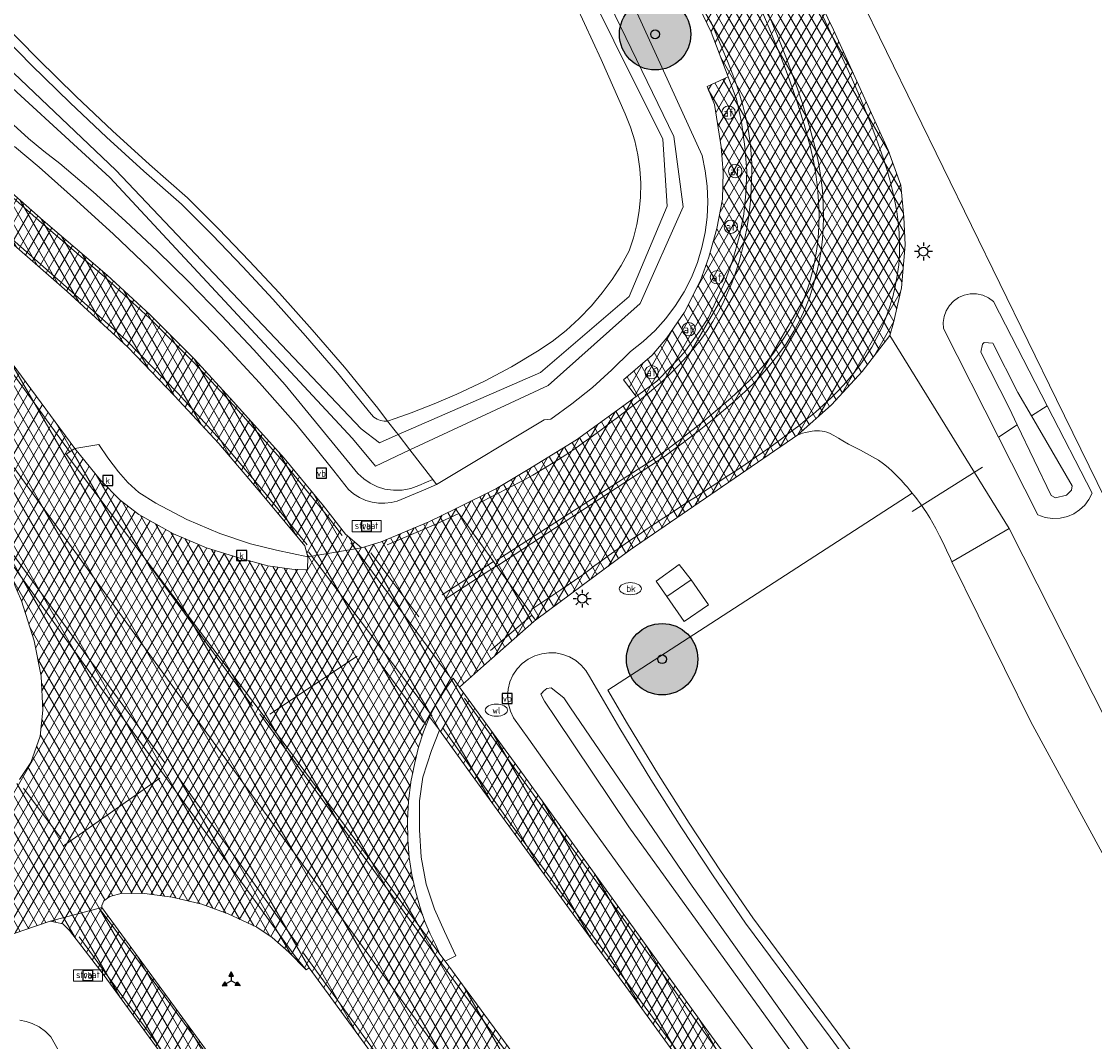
# Model space of a CAD drawing. Header units: metres. Extents: x 101608 to 104514, y 400798 to 405846.
# Tile 66 of 112: x 103121 to 103181, y 403877 to 403934. Entities that reach past the tile are written whole.
import ezdxf
from ezdxf.enums import TextEntityAlignment as Align

# ---------------------------------------------------------------- set-up
doc = ezdxf.new("R2010")
doc.units = ezdxf.units.M
for name, color, linetype, lineweight in [('B-WE-GR-BOOM-A', 63, 'Continuous', 25), ('B-WE-GR-BOOM-S', 90, 'Continuous', 25), ('B-WE-GR-BOUWLAND-GV', 80, 'Continuous', 13), ('B-WE-GR-GRAS-GV', 60, 'Continuous', 13), ('B-WE-GW-TALUD_KRUIN-G', 90, 'Continuous', 18), ('B-WE-IE-MEUBILAIR_WEGMEUBILAIR-S', 7, 'Continuous', 25), ('B-WE-IE-MEUBILAIR_WEGMEUBILAIR_VERKEERSBORD-S', 7, 'Continuous', 25), ('B-WE-IE-TERREINAFSCHEIDING_KUNSTMATIG_HEKWERK-G', 20, 'IE-TERREINAFSCHEIDING-KUNSTMATIG', 18), ('B-WE-KL-ET_LS_OV_LICHTMAST-S', 190, 'Continuous', 25), ('B-WE-KL-WATER-S', 170, 'Continuous', 25), ('B-WE-OG-BEBOUWING_LAGE TRAFO-GV', 7, 'Continuous', 18), ('B-WE-OG-TERREIN_ERF-GV', 7, 'Continuous', 18), ('B-WE-OG-WATER_GREPPEL-GV', 160, 'Continuous', 18), ('B-WE-OG-WATER_SLOOT-GV', 120, 'Continuous', 18), ('B-WE-RI-GWA_KOLK-S', 30, 'Continuous', 25), ('B-WE-VH-GESLOTENVERHARDING_ASFALT-A-500', 12, 'Continuous', 18), ('B-WE-VH-KANTVERHARDING-G', 60, 'Continuous', 18), ('B-WE-VH-VERHARDING_ASFALT-GV', 252, 'Continuous', 18), ('B-WE-VH-VERHARDING_BETONSTRAATSTEEN-GV', 252, 'Continuous', 18), ('B-WE-VH-VERHARDING_GESLOTEN-GV', 252, 'Continuous', 18), ('B-WE-VH-VERHARDING_OPEN-GV', 252, 'Continuous', 18), ('B-WE-VW-AFSLUITPAAL-S', 7, 'Continuous', 25), ('B-WE-VW-MARKERING_PICTOGRAM-G', 7, 'Continuous', 18)]:
    doc.layers.add(name, color=color, linetype=linetype, lineweight=lineweight)
doc.styles.add('NLCS-ISO', font='NLCS-ISO.ttf')
doc.linetypes.add('IE-TERREINAFSCHEIDING-KUNSTMATIG', pattern='A,4,[82,NLCS.SHX,S=0.75,R=90,X=0,Y=0],4,-2', length=10)
pattern_1 = [(60, (0, 0), (-0.4330127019, 0.25), []), (120, (0, 0), (-0.4330127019, -0.25), [])]

# ---------------------------------------------------------------- blocks, each defined once
blk = doc.blocks.new('SIE-WEG_VERKEERSBORD-SO')
at = {"color": 0, "linetype": 'ByBlock', "lineweight": -2}
blk.add_lwpolyline([(-1.125, -1.125), (1.125, -1.125), (1.125, 1.125), (-1.125, 1.125)], close=True, dxfattribs=at)
at = {"color": 0, "linetype": 'ByBlock', "lineweight": -2, "style": 'NLCS-ISO'}
blk.add_text('vb', height=1.5, dxfattribs=at).set_placement((0, 0), align=Align.MIDDLE_CENTER)
blk = doc.blocks.new('SIE-WEG_VERKEERSBORD_STRAATNAAM-SO')
at = {"color": 0, "linetype": 'ByBlock', "lineweight": 18}
blk.add_lwpolyline([(-3.25, -1.25), (3.25, -1.25), (3.25, 1.25), (-3.25, 1.25)], close=True, dxfattribs=at)
at = {"color": 0, "linetype": 'ByBlock', "lineweight": 18, "style": 'NLCS-ISO'}
blk.add_text('straat', height=1.5, dxfattribs=at).set_placement((0, 0.15), align=Align.MIDDLE_CENTER)
blk = doc.blocks.new('SIE-WEG_VERKEERSBORD_WEGWIJZER-SO')
at = {"linetype": 'ByBlock', "lineweight": -2}
h = blk.add_hatch(color=0, dxfattribs=at)
h.dxf.hatch_style = 1
h.paths.add_polyline_path([(0.5, 1), (0, 2), (-0.5, 1)])
h = blk.add_hatch(color=0, dxfattribs=at)
h.dxf.hatch_style = 1
h.paths.add_polyline_path([(-1.38, -0.22), (-2, -1.15), (-0.88, -1.09)])
h = blk.add_hatch(color=0, dxfattribs=at)
h.dxf.hatch_style = 1
h.paths.add_polyline_path([(1.38, -0.22), (2, -1.15), (0.88, -1.09)])
at = {"color": 0, "linetype": 'ByBlock', "lineweight": -2}
for points in [[(-1.13, -0.65), (0, 0)], [(0, 1), (0, 0)], [(1.13, -0.65), (0, 0)]]:
    blk.add_lwpolyline(points, dxfattribs=at)
for points in [[(0.5, 1), (0, 2), (-0.5, 1)], [(-1.38, -0.22), (-2, -1.15), (-0.88, -1.09)], [(1.38, -0.22), (2, -1.15), (0.88, -1.09)]]:
    blk.add_lwpolyline(points, close=True, dxfattribs=at)
blk = doc.blocks.new('SKL-ET_OV_LICHTMAST-SO')
at = {"color": 0, "linetype": 'ByBlock', "lineweight": -2}
for points in [[(-1.25, 0), (-2, 0)], [(-1.41, 1.41), (-0.88, 0.88)], [(0, 2), (0, 1.25)], [(0.88, 0.88), (1.41, 1.41)], [(2, 0), (1.25, 0)], [(-1.41, -1.41), (-0.88, -0.88)], [(0, -1.25), (0, -2)], [(0.88, -0.88), (1.41, -1.41)]]:
    blk.add_lwpolyline(points, dxfattribs=at)
blk.add_circle((0, 0), 1, dxfattribs=at)
blk = doc.blocks.new('SVW-AFSLUITPAAL-SO')
at = {"lineweight": 18}
blk.add_circle((0, 0), 1.5, dxfattribs=at)
at = {"lineweight": 18, "style": 'NLCS-ISO'}
blk.add_text('af', height=1.8, dxfattribs=at).set_placement((0, 0), align=Align.MIDDLE_CENTER)
blk = doc.blocks.new('SKL-WATER_WATERLEIDINGPUT-SO')
at = {"color": 0, "linetype": 'ByBlock', "lineweight": 18}
blk.add_ellipse((0, 0), major_axis=(2.5, 0), ratio=0.54, dxfattribs=at)
at = {"color": 0, "linetype": 'ByBlock', "lineweight": 18, "style": 'NLCS-ISO'}
blk.add_text('wl', height=1.5, dxfattribs=at).set_placement((0, 0), align=Align.MIDDLE_CENTER)
blk = doc.blocks.new('SRI-KOLK-SO')
at = {"color": 0, "linetype": 'ByBlock', "lineweight": -2}
blk.add_lwpolyline([(-1.125, -1.125), (1.125, -1.125), (1.125, 1.125), (-1.125, 1.125)], close=True, dxfattribs=at)
at = {"color": 0, "linetype": 'ByBlock', "lineweight": -2, "style": 'NLCS-ISO'}
blk.add_text('k', height=1.5, dxfattribs=at).set_placement((0, 0), align=Align.MIDDLE_CENTER)
blk = doc.blocks.new('SKL-WATER_BRANDKRAAN_BRANDPUT-SO')
at = {"color": 0, "linetype": 'ByBlock', "lineweight": 18}
blk.add_ellipse((0, 0), major_axis=(2.5, 0), ratio=0.54, dxfattribs=at)
at = {"color": 0, "linetype": 'ByBlock', "lineweight": 18, "style": 'NLCS-ISO'}
blk.add_text('bk', height=1.5, dxfattribs=at).set_placement((0.16, 0), align=Align.MIDDLE_CENTER)
blk = doc.blocks.new('SGR-BOOM_01-SO')
at = {"layer": 'B-WE-GR-BOOM-A'}
h = blk.add_hatch(color=256, dxfattribs=at)
h.dxf.hatch_style = 1
edge = h.paths.add_edge_path()
edge.add_arc((0, 0), 2, 0, 360)
at = {"color": 0, "linetype": 'ByBlock', "lineweight": -2}
for radius in [2, 0.25]:
    blk.add_circle((0, 0), radius, dxfattribs=at)

msp = doc.modelspace()

# ---------------------------------------------------------------- hatches: boundary and pattern name
at = {"layer": 'B-WE-VH-GESLOTENVERHARDING_ASFALT-A-500'}
h = msp.add_hatch(dxfattribs=at)
h.set_pattern_fill('AVH-ASFALT-SOD', color=256, scale=0.5, pattern_type=2)
h.set_pattern_definition(pattern_1)
h.paths.add_polyline_path([(103100.188, 403948.18), (103100.052, 403948.08), (103098.574, 403946.999), (103098.451, 403946.909), (103100.061, 403944.686), (103107.161, 403934.955), (103108.638, 403932.872), (103110.142, 403930.955), (103112.588, 403928.45), (103119.564, 403921.93), (103123.277, 403918.69), (103126.687, 403915.564), (103129.29, 403912.84), (103131.787, 403910.162), (103134.293, 403907.197), (103136.602, 403904.421), (103136.767, 403903.818), (103139.771, 403904.313), (103138.882, 403905.08), (103137.639, 403906.669), (103135.448, 403909.338), (103132.602, 403912.501), (103130.409, 403914.901), (103127.923, 403917.377), (103125.518, 403919.604), (103121.933, 403922.666), (103118.105, 403926.031), (103115.367, 403928.634), (103113.651, 403930.435), (103112.5, 403931.622), (103110.816, 403933.668), (103109.206, 403935.816)])
h = msp.add_hatch(dxfattribs=at)
h.set_pattern_fill('AVH-ASFALT-SOD', color=256, scale=0.5, pattern_type=2)
h.set_pattern_definition(pattern_1)
h.paths.add_polyline_path([(103123.715, 403909.888), (103116.345, 403919.849), (103102.477, 403938.907), (103098.016, 403945.134), (103097.323, 403946.084), (103097.069, 403945.898), (103094.609, 403944.098), (103102.414, 403933.43), (103111.476, 403920.9), (103118.89, 403910.724), (103129.735, 403895.8), (103138.884, 403883.274), (103150.743, 403867.007), (103153.426, 403863.322), (103155.885, 403865.113), (103156.1, 403865.269), (103153.831, 403868.405), (103145.434, 403879.824), (103144.463, 403881.144), (103144.167, 403881.547), (103134.433, 403894.714), (103123.215, 403909.57)])
h = msp.add_hatch(dxfattribs=at)
h.set_pattern_fill('AVH-ASFALT-SOD', color=256, scale=0.5, pattern_type=2)
h.set_pattern_definition(pattern_1)
h.paths.add_polyline_path([(103118.89, 403910.724), (103111.476, 403920.9), (103102.414, 403933.43), (103094.609, 403944.098), (103092.248, 403942.371), (103091.999, 403942.189), (103092.432, 403941.593), (103106.511, 403922.249), (103118.67, 403905.491), (103123.456, 403898.862), (103136.084, 403881.39), (103136.665, 403880.666), (103136.849, 403880.776), (103145.482, 403868.936), (103150.894, 403861.479), (103151.067, 403861.604), (103153.426, 403863.322), (103150.743, 403867.007), (103138.884, 403883.274), (103129.735, 403895.8)])
h = msp.add_hatch(dxfattribs=at)
h.set_pattern_fill('AVH-ASFALT-SOD', color=256, scale=0.5, pattern_type=2)
h.set_pattern_definition(pattern_1)
h.paths.add_polyline_path([(103169.287, 403926.604), (103166.227, 403933.345), (103164.292, 403937.324), (103158.467, 403935.103), (103159.362, 403933.223), (103160.322, 403930.715), (103160.782, 403929.474), (103161.072, 403928.181), (103161.262, 403926.802), (103161.364, 403925.421), (103161.309, 403924.174), (103161.196, 403923.016), (103160.934, 403921.722), (103160.575, 403920.454), (103160.162, 403919.255), (103159.747, 403918.364), (103159.224, 403917.234), (103158.724, 403916.455), (103157.861, 403915.267), (103157.101, 403914.466), (103156.321, 403913.662), (103155.166, 403912.792), (103151.817, 403910.372), (103149.11, 403908.716), (103147.334, 403907.639), (103145.033, 403906.51), (103145.178, 403906.322), (103145.233, 403906.245), (103147.173, 403903.544), (103147.344, 403903.305), (103149.238, 403900.668), (103149.323, 403900.549), (103149.528, 403900.264), (103154.834, 403904.2), (103164.218, 403910.649), (103166.114, 403912.338), (103167.84, 403914.201), (103169.381, 403916.219), (103169.594, 403916.937), (103170.027, 403918.891), (103170.233, 403921.303), (103170.167, 403922.854), (103169.989, 403924.653)])
h = msp.add_hatch(dxfattribs=at)
h.set_pattern_fill('AVH-ASFALT-SOD', color=256, scale=0.5, pattern_type=2)
h.set_pattern_definition(pattern_1)
h.paths.add_polyline_path([(103160.322, 403930.715), (103159.138, 403930.184), (103159.547, 403929.169), (103159.935, 403926.79), (103160.042, 403925.381), (103160.012, 403923.855), (103159.689, 403922.218), (103159.239, 403920.605), (103158.78, 403919.293), (103157.876, 403917.521), (103156.893, 403916.087), (103156.06, 403915.121), (103154.461, 403913.725), (103155.166, 403912.792), (103156.321, 403913.662), (103157.101, 403914.466), (103157.861, 403915.267), (103158.724, 403916.455), (103159.224, 403917.234), (103159.747, 403918.364), (103160.162, 403919.255), (103160.575, 403920.454), (103160.934, 403921.722), (103161.196, 403923.016), (103161.309, 403924.174), (103161.364, 403925.421), (103161.262, 403926.802), (103161.072, 403928.181), (103160.782, 403929.474)], flags=17)
h = msp.add_hatch(dxfattribs=at)
h.set_pattern_fill('AVH-ASFALT-SOD', color=256, scale=0.5, pattern_type=2)
h.set_pattern_definition(pattern_1)
h.paths.add_polyline_path([(103149.528, 403900.264), (103149.323, 403900.549), (103149.238, 403900.668), (103147.344, 403903.305), (103147.173, 403903.544), (103145.233, 403906.245), (103145.178, 403906.322), (103145.033, 403906.51), (103143.548, 403905.782), (103140.874, 403904.651), (103139.771, 403904.313), (103136.767, 403903.818), (103136.741, 403903.083), (103135.862, 403903.12), (103134.516, 403903.313), (103132.892, 403903.747), (103131.093, 403904.317), (103129.24, 403905.096), (103127.305, 403906.176), (103126.251, 403906.996), (103125.152, 403908.117), (103123.715, 403909.888), (103123.215, 403909.57), (103134.433, 403894.714), (103144.167, 403881.547), (103143.927, 403882.091), (103143.621, 403882.685), (103143.329, 403883.372), (103143.089, 403884.079), (103142.814, 403885.025), (103142.601, 403885.987), (103142.452, 403886.961), (103142.367, 403887.943), (103142.348, 403889.032), (103142.408, 403890.12), (103142.547, 403891.2), (103142.764, 403892.268), (103142.97, 403893.148), (103143.248, 403894.008), (103143.594, 403894.843), (103143.98, 403895.598), (103144.422, 403896.322), (103144.918, 403897.01), (103145.267, 403896.514), (103146.613, 403897.702), (103149.433, 403900.194)], flags=17)
h = msp.add_hatch(dxfattribs=at)
h.set_pattern_fill('AVH-ASFALT-SOD', color=256, scale=0.5, pattern_type=2)
h.set_pattern_definition(pattern_1)
h.paths.add_polyline_path([(103118.67, 403905.491), (103119.995, 403903.02), (103120.721, 403901.349), (103121.423, 403899.106), (103121.822, 403897.132), (103121.915, 403895.217), (103121.762, 403893.755), (103121.236, 403892.277), (103120.608, 403891.331), (103120.334, 403890.918), (103119.045, 403888.475), (103118.604, 403888.063), (103118.041, 403887.459), (103117.439, 403886.893), (103116.672, 403886.293), (103115.883, 403885.722), (103115.427, 403885.417), (103115.073, 403885.181), (103113.983, 403884.519), (103112.862, 403883.911), (103112.155, 403883.571), (103114.65, 403879.742), (103115.836, 403880.4), (103117.921, 403881.521), (103120.208, 403882.671), (103120.85, 403882.89), (103122.327, 403883.399), (103125.222, 403884.155), (103125.226, 403884.261), (103125.327, 403884.53), (103125.672, 403884.769), (103126.367, 403884.958), (103127.62, 403884.932), (103129.17, 403884.738), (103130.819, 403884.338), (103132.295, 403883.796), (103133.904, 403883.045), (103134.763, 403882.478), (103135.711, 403881.654), (103136.665, 403880.666), (103136.084, 403881.39), (103123.456, 403898.862)], flags=17)
h = msp.add_hatch(dxfattribs=at)
h.set_pattern_fill('AVH-ASFALT-SOD', color=256, scale=0.5, pattern_type=2)
h.set_pattern_definition(pattern_1)
h.paths.add_polyline_path([(103145.267, 403896.514), (103144.918, 403897.01), (103144.422, 403896.322), (103143.98, 403895.598), (103143.594, 403894.843), (103144.149, 403894.093), (103145.979, 403891.557), (103155.192, 403878.904), (103163.129, 403867.968), (103163.766, 403867.083), (103170.95, 403857.357), (103179.203, 403845.871), (103187.8, 403834.092), (103196.267, 403822.365), (103204.224, 403811.456), (103212.916, 403799.417), (103219.916, 403789.873), (103220.784, 403788.745), (103220.883, 403788.816), (103222.329, 403789.866), (103222.507, 403789.995), (103220.367, 403792.939), (103210.503, 403806.585), (103199.839, 403821.341), (103189.651, 403835.346), (103185.542, 403840.994), (103182.462, 403845.227), (103173.337, 403857.719), (103165.433, 403868.666), (103159.029, 403877.439), (103148.887, 403891.544), (103145.61, 403896.034)])
h = msp.add_hatch(dxfattribs=at)
h.set_pattern_fill('AVH-ASFALT-SOD', color=256, scale=0.5, pattern_type=2)
h.set_pattern_definition(pattern_1)
h.paths.add_polyline_path([(103125.222, 403884.155), (103122.327, 403883.399), (103123.034, 403883.247), (103123.418, 403882.865), (103125.351, 403880.338), (103133.621, 403869.002), (103140.818, 403859.035), (103147.46, 403849.974), (103154.411, 403840.423), (103157.83, 403835.65), (103167.223, 403822.894), (103176.405, 403810.141), (103186.489, 403796.34), (103195.703, 403783.388), (103201.564, 403775.057), (103201.716, 403775.164), (103203.274, 403776.262), (103203.392, 403776.346), (103203.192, 403776.632), (103196.185, 403786.598), (103186.652, 403799.982), (103177.306, 403812.852), (103169.959, 403823.011), (103160.244, 403836.296), (103159.547, 403837.221), (103152.046, 403847.577), (103143.273, 403859.498), (103136.124, 403869.247)])

# ---------------------------------------------------------------- linework, layer by layer
at = {"layer": 'B-WE-GR-BOUWLAND-GV', "flags": 128}
msp.add_lwpolyline([(103119.522, 403933.877), (103121.635, 403931.727), (103123.787, 403929.621), (103125.828, 403927.696), (103127.901, 403925.808), (103130.024, 403923.943), (103131.775, 403922.184), (103133.488, 403920.402), (103135.17, 403918.593), (103137.014, 403916.537), (103138.821, 403914.445), (103140.686, 403912.139), (103141.24, 403911.422), (103141.656, 403911.561), (103142.566, 403911.88), (103143.853, 403912.383), (103145.123, 403912.93), (103146.663, 403913.666), (103148.171, 403914.467), (103149.642, 403915.333), (103150.464, 403915.89), (103151.245, 403916.504), (103151.981, 403917.17), (103152.669, 403917.887), (103153.268, 403918.603), (103153.819, 403919.358), (103154.318, 403920.147), (103154.765, 403920.967), (103155.012, 403921.7), (103155.203, 403922.449), (103155.335, 403923.211), (103155.408, 403923.981), (103155.422, 403924.754), (103155.373, 403925.554), (103155.261, 403926.348), (103155.086, 403927.13), (103154.849, 403927.896), (103154.552, 403928.64), (103153.198, 403931.683), (103151.808, 403934.71)], dxfattribs=at)
at = {"layer": 'B-WE-GR-GRAS-GV', "flags": 128}
msp.add_lwpolyline([(103157.27, 403963.451), (103154.905, 403961.412), (103178.725, 403912.63), (103180.997, 403907.977), (103196.485, 403876.246), (103242.587, 403897.84), (103252.641, 403888.845), (103254.592, 403886.916), (103256.439, 403884.887), (103258.177, 403882.764), (103259.803, 403880.554), (103261.31, 403878.261), (103273.422, 403853.739), (103295.323, 403864.556), (103298.113, 403858.905), (103309.589, 403835.67), (103312.708, 403829.356), (103312.708, 403815.545), (103337.555, 403764.492), (103335.092, 403759.763), (103331.999, 403754.835)], dxfattribs=at)
at = {"layer": 'B-WE-GW-TALUD_KRUIN-G', "flags": 128}
msp.add_lwpolyline([(103120.332, 403926.816), (103121.713, 403925.647), (103123.81, 403923.794), (103125.87, 403921.899), (103127.893, 403919.965), (103129.877, 403917.992), (103131.993, 403915.8), (103134.062, 403913.563), (103136.083, 403911.283), (103137.167, 403909.964), (103138.229, 403908.628), (103139.037, 403907.581), (103139.332, 403907.335), (103139.658, 403907.132), (103140.009, 403906.976), (103140.378, 403906.871), (103140.727, 403906.82), (103141.079, 403906.814), (103141.43, 403906.854), (103141.772, 403906.937), (103143.255, 403907.543), (103143.979, 403907.874), (103143.773, 403908.141), (103143.414, 403907.997), (103142.987, 403907.804), (103142.53, 403907.64), (103142.051, 403907.553), (103141.565, 403907.544), (103141.084, 403907.613), (103140.662, 403907.742), (103140.264, 403907.932), (103139.897, 403908.179), (103139.571, 403908.476), (103135.488, 403913.448), (103133.732, 403915.419), (103131.932, 403917.348), (103130.087, 403919.236), (103128.336, 403920.95), (103126.55, 403922.626), (103124.728, 403924.264), (103122.871, 403925.862), (103121.975, 403926.543), (103121.109, 403927.262), (103120.275, 403928.018)], dxfattribs=at)
at = {"layer": 'B-WE-IE-TERREINAFSCHEIDING_KUNSTMATIG_HEKWERK-G', "flags": 128}
msp.add_lwpolyline([(103170.631, 403906.352), (103174.57, 403908.843)], dxfattribs=at)
at = {"layer": 'B-WE-OG-BEBOUWING_LAGE TRAFO-GV', "flags": 128}
msp.add_lwpolyline([(103158.25, 403902.523), (103156.89, 403901.58), (103157.859, 403900.182), (103159.219, 403901.125)], close=True, dxfattribs=at)
at = {"layer": 'B-WE-OG-TERREIN_ERF-GV', "flags": 128}
for points in [[(103187.443, 403875.895), (103177.284, 403894.556), (103172.861, 403903.53), (103172.776, 403903.714), (103172.559, 403904.178), (103172.363, 403904.589), (103172.161, 403904.997), (103171.954, 403905.403), (103171.792, 403905.705), (103171.621, 403906.002), (103171.441, 403906.293), (103171.277, 403906.537), (103171.107, 403906.777), (103170.93, 403907.012), (103170.832, 403907.138), (103170.733, 403907.262), (103170.633, 403907.386), (103153.582, 403896.336), (103154.679, 403894.454), (103156.419, 403891.592), (103158.134, 403888.884), (103159.898, 403886.208), (103161.706, 403883.568), (103166.435, 403877.19), (103171.129, 403870.772)], [(103190.958, 403875.966), (103176.069, 403905.391), (103172.861, 403903.53), (103177.284, 403894.556), (103187.443, 403875.895)]]:
    msp.add_lwpolyline(points, dxfattribs=at)
at = {"layer": 'B-WE-OG-WATER_GREPPEL-GV', "flags": 128}
for points in [[(103151.808, 403934.71), (103153.198, 403931.683), (103154.552, 403928.64), (103154.849, 403927.896), (103155.086, 403927.13), (103155.261, 403926.348), (103155.373, 403925.554), (103155.422, 403924.754), (103155.408, 403923.981), (103155.335, 403923.211), (103155.203, 403922.449), (103155.012, 403921.7), (103154.765, 403920.967), (103154.318, 403920.147), (103153.819, 403919.358), (103153.268, 403918.603), (103152.669, 403917.887), (103151.981, 403917.17), (103151.245, 403916.504), (103150.464, 403915.89), (103149.642, 403915.333), (103148.171, 403914.467), (103146.663, 403913.666), (103145.123, 403912.93), (103143.853, 403912.383), (103142.566, 403911.88), (103141.656, 403911.561), (103141.24, 403911.422), (103141.738, 403910.777), (103141.826, 403910.663), (103149.812, 403914.153), (103154.78, 403918.406), (103156.912, 403923.473), (103156.653, 403927.232), (103145.699, 403949.254)], [(103146.494, 403949.634), (103157.282, 403927.38), (103157.8, 403923.436), (103155.384, 403918.012), (103150.231, 403913.414), (103142.491, 403909.801), (103143.773, 403908.141), (103143.979, 403907.874), (103150.018, 403911.489), (103150.378, 403911.525), (103151.569, 403912.387), (103152.714, 403913.308), (103153.811, 403914.287), (103154.855, 403915.321), (103155.567, 403915.88), (103156.227, 403916.498), (103156.831, 403917.172), (103157.373, 403917.896), (103157.85, 403918.665), (103158.259, 403919.472), (103158.595, 403920.312), (103158.848, 403921.143), (103159.03, 403921.992), (103159.14, 403922.853), (103159.178, 403923.72), (103159.143, 403924.588), (103159.035, 403925.449), (103158.856, 403926.299), (103155.23, 403934.277)]]:
    msp.add_lwpolyline(points, dxfattribs=at)
msp.add_lwpolyline([(103141.826, 403910.663), (103142.491, 403909.801), (103150.231, 403913.414), (103155.384, 403918.012), (103157.8, 403923.436), (103157.282, 403927.38), (103146.494, 403949.634), (103145.699, 403949.254), (103156.653, 403927.232), (103156.912, 403923.473), (103154.78, 403918.406), (103149.812, 403914.153)], close=True, dxfattribs=at)
at = {"layer": 'B-WE-OG-WATER_SLOOT-GV', "flags": 128}
for points in [[(103090.069, 403972.038), (103103.82, 403951.663), (103104.289, 403951.017), (103118.154, 403931.959), (103125.672, 403925.076), (103139.266, 403910.446), (103140.558, 403908.899), (103142.491, 403909.801), (103141.826, 403910.663), (103140.787, 403910.209), (103139.759, 403910.988), (103126.013, 403925.477), (103118.74, 403932.373), (103104.814, 403952.296), (103091.223, 403972.582)], [(103118.74, 403932.373), (103126.013, 403925.477), (103139.759, 403910.988), (103140.787, 403910.209), (103141.826, 403910.663), (103141.738, 403910.777), (103141.24, 403911.422), (103141.05, 403911.412), (103140.842, 403911.445), (103140.646, 403911.522), (103140.46, 403911.648), (103140.308, 403911.812), (103138.437, 403914.124), (103136.639, 403916.207), (103134.801, 403918.256), (103133.125, 403920.059), (103131.418, 403921.834), (103129.682, 403923.579), (103127.568, 403925.435), (103125.488, 403927.329), (103123.441, 403929.26), (103121.282, 403931.373), (103119.164, 403933.528)], [(103120.275, 403928.018), (103121.109, 403927.262), (103121.975, 403926.543), (103122.871, 403925.862), (103124.728, 403924.264), (103126.55, 403922.626), (103128.336, 403920.95), (103130.087, 403919.236), (103131.932, 403917.348), (103133.732, 403915.419), (103135.488, 403913.448), (103139.571, 403908.476), (103139.897, 403908.179), (103140.264, 403907.932), (103140.662, 403907.742), (103141.084, 403907.613), (103141.565, 403907.544), (103142.051, 403907.553), (103142.53, 403907.64), (103142.987, 403907.804), (103143.414, 403907.997), (103143.773, 403908.141), (103142.491, 403909.801), (103140.558, 403908.899), (103139.266, 403910.446), (103125.672, 403925.076), (103118.154, 403931.959)], [(103170.725, 403870.478), (103166.033, 403876.894), (103161.299, 403883.278), (103159.483, 403885.929), (103157.714, 403888.613), (103155.994, 403891.328), (103154.249, 403894.198), (103152.942, 403896.441), (103152.558, 403897.1), (103152.35, 403897.442), (103152.088, 403897.745), (103151.78, 403898), (103151.434, 403898.202), (103151.06, 403898.344), (103150.667, 403898.423), (103150.267, 403898.436), (103149.871, 403898.383), (103149.488, 403898.265), (103149.115, 403898.077), (103148.781, 403897.829), (103148.493, 403897.526), (103148.262, 403897.179), (103148.094, 403896.797), (103147.993, 403896.392), (103147.964, 403895.976), (103148.006, 403895.561), (103148.118, 403895.159), (103148.298, 403894.783), (103149.142, 403893.591), (103152.075, 403889.449), (103155.109, 403885.235), (103158.173, 403881.043), (103167.522, 403868.239)], [(103170.324, 403867.108), (103154.761, 403888.687), (103150.688, 403894.751), (103150.037, 403895.721), (103149.832, 403896.118), (103149.904, 403896.197), (103149.976, 403896.277), (103150.155, 403896.43), (103150.408, 403896.476), (103151.106, 403895.909), (103151.487, 403895.35), (103158.304, 403885.354), (103169.564, 403869.49)]]:
    msp.add_lwpolyline(points, dxfattribs=at)
for points in [[(103175.195, 403918.127), (103174.91, 403918.336), (103174.587, 403918.48), (103174.242, 403918.555), (103173.889, 403918.556), (103173.543, 403918.483), (103173.231, 403918.346), (103172.952, 403918.15), (103172.719, 403917.901), (103172.54, 403917.61), (103172.423, 403917.29), (103172.373, 403916.953), (103172.392, 403916.612), (103175.472, 403910.522), (103176.526, 403911.205), (103176.07, 403912.155), (103174.487, 403915.292), (103174.571, 403915.728), (103174.664, 403915.827), (103175.147, 403915.793), (103176.559, 403913.024), (103177.318, 403911.718), (103178.198, 403912.282)], [(103175.147, 403915.793), (103174.664, 403915.827), (103174.571, 403915.728), (103174.487, 403915.292), (103176.07, 403912.155), (103176.526, 403911.205), (103178.424, 403907.246), (103178.664, 403907.11), (103179.277, 403907.267), (103179.555, 403907.558), (103179.596, 403907.796), (103177.318, 403911.718), (103176.559, 403913.024)], [(103178.198, 403912.282), (103177.318, 403911.718), (103179.596, 403907.796), (103179.555, 403907.558), (103179.277, 403907.267), (103178.664, 403907.11), (103178.424, 403907.246), (103176.526, 403911.205), (103175.472, 403910.522), (103177.677, 403906.162), (103178.077, 403906.023), (103178.496, 403905.961), (103178.919, 403905.978), (103179.331, 403906.074), (103179.691, 403906.23), (103180.019, 403906.446), (103180.305, 403906.715), (103180.54, 403907.03), (103180.717, 403907.38)], [(103187.921, 403842.732), (103188.464, 403843.129), (103183.392, 403850.199), (103169.564, 403869.49), (103158.304, 403885.354), (103151.487, 403895.35), (103151.106, 403895.909), (103150.408, 403896.476), (103150.155, 403896.43), (103149.976, 403896.277), (103149.904, 403896.197), (103149.832, 403896.118), (103150.037, 403895.721), (103150.688, 403894.751), (103154.761, 403888.687), (103170.324, 403867.108), (103184.494, 403847.451)]]:
    msp.add_lwpolyline(points, close=True, dxfattribs=at)
at = {"layer": 'B-WE-OG-WATER_SLOOT-GV'}
msp.add_lwpolyline([(103122.783, 403876.183), (103122.365, 403876.908), (103122.057, 403877.213), (103121.705, 403877.466), (103121.317, 403877.661), (103120.976, 403877.775), (103120.622, 403877.843)], dxfattribs=at)
at = {"layer": 'B-WE-VH-KANTVERHARDING-G', "flags": 128}
for points in [[(103123.715, 403909.888), (103116.345, 403919.849), (103102.477, 403938.907), (103098.016, 403945.134), (103097.323, 403946.084), (103097.069, 403945.898), (103094.609, 403944.098), (103102.414, 403933.43), (103111.476, 403920.9), (103118.89, 403910.724), (103129.735, 403895.8), (103138.884, 403883.274), (103150.743, 403867.007), (103153.426, 403863.322), (103155.885, 403865.113), (103156.1, 403865.269), (103153.831, 403868.405), (103145.434, 403879.824), (103144.463, 403881.144), (103144.167, 403881.547), (103134.433, 403894.714), (103123.215, 403909.57)], [(103118.89, 403910.724), (103111.476, 403920.9), (103102.414, 403933.43), (103094.609, 403944.098), (103092.248, 403942.371), (103091.999, 403942.189), (103092.432, 403941.593), (103106.511, 403922.249), (103118.67, 403905.491), (103123.456, 403898.862), (103136.084, 403881.39), (103136.665, 403880.666), (103136.849, 403880.776), (103145.482, 403868.936), (103150.894, 403861.479), (103151.067, 403861.604), (103153.426, 403863.322), (103150.743, 403867.007), (103138.884, 403883.274), (103129.735, 403895.8)], [(103160.322, 403930.715), (103159.138, 403930.184), (103159.547, 403929.169), (103159.935, 403926.79), (103160.042, 403925.381), (103160.012, 403923.855), (103159.689, 403922.218), (103159.239, 403920.605), (103158.78, 403919.293), (103157.876, 403917.521), (103156.893, 403916.087), (103156.06, 403915.121), (103154.461, 403913.725), (103155.166, 403912.792), (103156.321, 403913.662), (103157.101, 403914.466), (103157.861, 403915.267), (103158.724, 403916.455), (103159.224, 403917.234), (103159.747, 403918.364), (103160.162, 403919.255), (103160.575, 403920.454), (103160.934, 403921.722), (103161.196, 403923.016), (103161.309, 403924.174), (103161.364, 403925.421), (103161.262, 403926.802), (103161.072, 403928.181), (103160.782, 403929.474)], [(103149.528, 403900.264), (103149.323, 403900.549), (103149.238, 403900.668), (103147.344, 403903.305), (103147.173, 403903.544), (103145.233, 403906.245), (103145.178, 403906.322), (103145.033, 403906.51), (103143.548, 403905.782), (103140.874, 403904.651), (103139.771, 403904.313), (103136.767, 403903.818), (103136.741, 403903.083), (103135.862, 403903.12), (103134.516, 403903.313), (103132.892, 403903.747), (103131.093, 403904.317), (103129.24, 403905.096), (103127.305, 403906.176), (103126.251, 403906.996), (103125.152, 403908.117), (103123.715, 403909.888), (103123.215, 403909.57), (103134.433, 403894.714), (103144.167, 403881.547), (103143.927, 403882.091), (103143.621, 403882.685), (103143.329, 403883.372), (103143.089, 403884.079), (103142.814, 403885.025), (103142.601, 403885.987), (103142.452, 403886.961), (103142.367, 403887.943), (103142.348, 403889.032), (103142.408, 403890.12), (103142.547, 403891.2), (103142.764, 403892.268), (103142.97, 403893.148), (103143.248, 403894.008), (103143.594, 403894.843), (103143.98, 403895.598), (103144.422, 403896.322), (103144.918, 403897.01), (103145.267, 403896.514), (103146.613, 403897.702), (103149.433, 403900.194)]]:
    msp.add_lwpolyline(points, close=True, dxfattribs=at)
for points in [[(103158.467, 403935.103), (103159.362, 403933.223), (103160.322, 403930.715), (103160.782, 403929.474), (103161.072, 403928.181), (103161.262, 403926.802), (103161.364, 403925.421), (103161.309, 403924.174), (103161.196, 403923.016), (103160.934, 403921.722), (103160.575, 403920.454), (103160.162, 403919.255), (103159.747, 403918.364), (103159.224, 403917.234), (103158.724, 403916.455), (103157.861, 403915.267), (103157.101, 403914.466), (103156.321, 403913.662), (103155.166, 403912.792), (103151.817, 403910.372), (103149.11, 403908.716), (103147.334, 403907.639), (103145.033, 403906.51), (103145.178, 403906.322), (103145.233, 403906.245), (103147.173, 403903.544), (103147.344, 403903.305), (103149.238, 403900.668), (103149.323, 403900.549), (103149.528, 403900.264), (103154.834, 403904.2), (103164.218, 403910.649), (103166.114, 403912.338), (103167.84, 403914.201), (103169.381, 403916.219), (103169.594, 403916.937), (103170.027, 403918.891), (103170.233, 403921.303), (103170.167, 403922.854), (103169.989, 403924.653), (103169.287, 403926.604), (103166.227, 403933.345), (103164.292, 403937.324)], [(103119.564, 403921.93), (103123.277, 403918.69), (103126.687, 403915.564), (103129.29, 403912.84), (103131.787, 403910.162), (103134.293, 403907.197), (103136.602, 403904.421), (103136.767, 403903.818), (103139.771, 403904.313), (103138.882, 403905.08), (103137.639, 403906.669), (103135.448, 403909.338), (103132.602, 403912.501), (103130.409, 403914.901), (103127.923, 403917.377), (103125.518, 403919.604), (103121.933, 403922.666), (103118.105, 403926.031)], [(103120.208, 403882.671), (103120.85, 403882.89), (103122.327, 403883.399), (103125.222, 403884.155), (103125.226, 403884.261), (103125.327, 403884.53), (103125.672, 403884.769), (103126.367, 403884.958), (103127.62, 403884.932), (103129.17, 403884.738), (103130.819, 403884.338), (103132.295, 403883.796), (103133.904, 403883.045), (103134.763, 403882.478), (103135.711, 403881.654), (103136.665, 403880.666), (103136.084, 403881.39), (103123.456, 403898.862), (103118.67, 403905.491)], [(103119.995, 403903.02), (103120.721, 403901.349), (103121.423, 403899.106), (103121.822, 403897.132), (103121.915, 403895.217), (103121.762, 403893.755), (103121.236, 403892.277), (103120.608, 403891.331)], [(103165.433, 403868.666), (103159.029, 403877.439), (103148.887, 403891.544), (103145.61, 403896.034), (103145.267, 403896.514), (103144.918, 403897.01), (103144.422, 403896.322), (103143.98, 403895.598), (103143.594, 403894.843), (103144.149, 403894.093), (103145.979, 403891.557), (103155.192, 403878.904), (103163.129, 403867.968)], [(103136.124, 403869.247), (103125.222, 403884.155), (103122.327, 403883.399), (103123.034, 403883.247), (103123.418, 403882.865), (103125.351, 403880.338), (103133.621, 403869.002)]]:
    msp.add_lwpolyline(points, dxfattribs=at)
at = {"layer": 'B-WE-VH-VERHARDING_ASFALT-GV', "flags": 128}
for points in [[(103123.715, 403909.888), (103116.345, 403919.849), (103102.477, 403938.907), (103098.016, 403945.134), (103097.323, 403946.084), (103097.069, 403945.898), (103094.609, 403944.098), (103102.414, 403933.43), (103111.476, 403920.9), (103118.89, 403910.724), (103129.735, 403895.8), (103138.884, 403883.274), (103150.743, 403867.007), (103153.426, 403863.322), (103155.885, 403865.113), (103156.1, 403865.269), (103153.831, 403868.405), (103145.434, 403879.824), (103144.463, 403881.144), (103144.167, 403881.547), (103134.433, 403894.714), (103123.215, 403909.57)], [(103118.89, 403910.724), (103111.476, 403920.9), (103102.414, 403933.43), (103094.609, 403944.098), (103092.248, 403942.371), (103091.999, 403942.189), (103092.432, 403941.593), (103106.511, 403922.249), (103118.67, 403905.491), (103123.456, 403898.862), (103136.084, 403881.39), (103136.665, 403880.666), (103136.849, 403880.776), (103145.482, 403868.936), (103150.894, 403861.479), (103151.067, 403861.604), (103153.426, 403863.322), (103150.743, 403867.007), (103138.884, 403883.274), (103129.735, 403895.8)], [(103149.528, 403900.264), (103149.323, 403900.549), (103149.238, 403900.668), (103147.344, 403903.305), (103147.173, 403903.544), (103145.233, 403906.245), (103145.178, 403906.322), (103145.033, 403906.51), (103143.548, 403905.782), (103140.874, 403904.651), (103139.771, 403904.313), (103136.767, 403903.818), (103136.741, 403903.083), (103135.862, 403903.12), (103134.516, 403903.313), (103132.892, 403903.747), (103131.093, 403904.317), (103129.24, 403905.096), (103127.305, 403906.176), (103126.251, 403906.996), (103125.152, 403908.117), (103123.715, 403909.888), (103123.215, 403909.57), (103134.433, 403894.714), (103144.167, 403881.547), (103143.927, 403882.091), (103143.621, 403882.685), (103143.329, 403883.372), (103143.089, 403884.079), (103142.814, 403885.025), (103142.601, 403885.987), (103142.452, 403886.961), (103142.367, 403887.943), (103142.348, 403889.032), (103142.408, 403890.12), (103142.547, 403891.2), (103142.764, 403892.268), (103142.97, 403893.148), (103143.248, 403894.008), (103143.594, 403894.843), (103143.98, 403895.598), (103144.422, 403896.322), (103144.918, 403897.01), (103145.267, 403896.514), (103146.613, 403897.702), (103149.433, 403900.194)]]:
    msp.add_lwpolyline(points, close=True, dxfattribs=at)
for points in [[(103119.564, 403921.93), (103123.277, 403918.69), (103126.687, 403915.564), (103129.29, 403912.84), (103131.787, 403910.162), (103134.293, 403907.197), (103136.602, 403904.421), (103136.767, 403903.818), (103139.771, 403904.313), (103138.882, 403905.08), (103137.639, 403906.669), (103135.448, 403909.338), (103132.602, 403912.501), (103130.409, 403914.901), (103127.923, 403917.377), (103125.518, 403919.604), (103121.933, 403922.666), (103118.105, 403926.031)], [(103120.208, 403882.671), (103120.85, 403882.89), (103122.327, 403883.399), (103125.222, 403884.155), (103125.226, 403884.261), (103125.327, 403884.53), (103125.672, 403884.769), (103126.367, 403884.958), (103127.62, 403884.932), (103129.17, 403884.738), (103130.819, 403884.338), (103132.295, 403883.796), (103133.904, 403883.045), (103134.763, 403882.478), (103135.711, 403881.654), (103136.665, 403880.666), (103136.084, 403881.39), (103123.456, 403898.862), (103118.67, 403905.491)], [(103119.995, 403903.02), (103120.721, 403901.349), (103121.423, 403899.106), (103121.822, 403897.132), (103121.915, 403895.217), (103121.762, 403893.755), (103121.236, 403892.277), (103120.608, 403891.331)], [(103165.433, 403868.666), (103159.029, 403877.439), (103148.887, 403891.544), (103145.61, 403896.034), (103145.267, 403896.514), (103144.918, 403897.01), (103144.422, 403896.322), (103143.98, 403895.598), (103143.594, 403894.843), (103144.149, 403894.093), (103145.979, 403891.557), (103155.192, 403878.904), (103163.129, 403867.968)], [(103136.124, 403869.247), (103125.222, 403884.155), (103122.327, 403883.399), (103123.034, 403883.247), (103123.418, 403882.865), (103125.351, 403880.338), (103133.621, 403869.002)]]:
    msp.add_lwpolyline(points, dxfattribs=at)
at = {"layer": 'B-WE-VH-VERHARDING_BETONSTRAATSTEEN-GV', "flags": 128}
for points in [[(103123.715, 403909.888), (103125.152, 403908.117), (103126.251, 403906.996), (103127.305, 403906.176), (103129.24, 403905.096), (103131.093, 403904.317), (103132.892, 403903.747), (103134.516, 403903.313), (103135.862, 403903.12), (103136.741, 403903.083), (103136.767, 403903.818), (103135.011, 403904.186), (103133.548, 403904.548), (103131.829, 403905.123), (103129.988, 403905.902), (103128.258, 403906.814), (103127.3, 403907.415), (103126.685, 403907.972), (103126.155, 403908.581), (103125.566, 403909.37), (103125.058, 403910.116)], [(103144.149, 403894.093), (103143.594, 403894.843), (103143.248, 403894.008), (103142.97, 403893.148), (103142.764, 403892.268), (103142.547, 403891.2), (103142.408, 403890.12), (103142.348, 403889.032), (103142.367, 403887.943), (103142.452, 403886.961), (103142.601, 403885.987), (103142.814, 403885.025), (103143.089, 403884.079), (103143.329, 403883.372), (103143.621, 403882.685), (103143.927, 403882.091), (103144.167, 403881.547), (103144.463, 403881.144), (103145.052, 403881.45), (103144.434, 403882.804), (103143.858, 403884.06), (103143.395, 403885.457), (103143.119, 403886.974), (103143.031, 403888.506), (103143.023, 403890.131), (103143.215, 403891.463), (103143.704, 403892.962)]]:
    msp.add_lwpolyline(points, close=True, dxfattribs=at)
at = {"layer": 'B-WE-VH-VERHARDING_GESLOTEN-GV', "flags": 128}
msp.add_lwpolyline([(103158.467, 403935.103), (103159.362, 403933.223), (103160.322, 403930.715), (103160.782, 403929.474), (103161.072, 403928.181), (103161.262, 403926.802), (103161.364, 403925.421), (103161.309, 403924.174), (103161.196, 403923.016), (103160.934, 403921.722), (103160.575, 403920.454), (103160.162, 403919.255), (103159.747, 403918.364), (103159.224, 403917.234), (103158.724, 403916.455), (103157.861, 403915.267), (103157.101, 403914.466), (103156.321, 403913.662), (103155.166, 403912.792), (103151.817, 403910.372), (103149.11, 403908.716), (103147.334, 403907.639), (103145.033, 403906.51), (103145.178, 403906.322), (103145.233, 403906.245), (103147.173, 403903.544), (103147.344, 403903.305), (103149.238, 403900.668), (103149.323, 403900.549), (103149.528, 403900.264), (103154.834, 403904.2), (103164.218, 403910.649), (103166.114, 403912.338), (103167.84, 403914.201), (103169.381, 403916.219), (103169.594, 403916.937), (103170.027, 403918.891), (103170.233, 403921.303), (103170.167, 403922.854), (103169.989, 403924.653), (103169.287, 403926.604), (103166.227, 403933.345), (103164.292, 403937.324)], dxfattribs=at)
msp.add_lwpolyline([(103160.322, 403930.715), (103159.138, 403930.184), (103159.547, 403929.169), (103159.935, 403926.79), (103160.042, 403925.381), (103160.012, 403923.855), (103159.689, 403922.218), (103159.239, 403920.605), (103158.78, 403919.293), (103157.876, 403917.521), (103156.893, 403916.087), (103156.06, 403915.121), (103154.461, 403913.725), (103155.166, 403912.792), (103156.321, 403913.662), (103157.101, 403914.466), (103157.861, 403915.267), (103158.724, 403916.455), (103159.224, 403917.234), (103159.747, 403918.364), (103160.162, 403919.255), (103160.575, 403920.454), (103160.934, 403921.722), (103161.196, 403923.016), (103161.309, 403924.174), (103161.364, 403925.421), (103161.262, 403926.802), (103161.072, 403928.181), (103160.782, 403929.474)], close=True, dxfattribs=at)
at = {"layer": 'B-WE-VH-VERHARDING_OPEN-GV', "flags": 128}
for points in [[(103169.381, 403916.219), (103167.84, 403914.201), (103166.114, 403912.338), (103164.218, 403910.649), (103164.293, 403910.674), (103164.485, 403910.735), (103164.663, 403910.785), (103164.843, 403910.827), (103165.025, 403910.861), (103165.165, 403910.878), (103165.305, 403910.884), (103165.446, 403910.879), (103165.586, 403910.862), (103165.724, 403910.834), (103165.859, 403910.795), (103165.991, 403910.745), (103166.247, 403910.613), (103166.496, 403910.469), (103166.739, 403910.314), (103167.068, 403910.129), (103167.402, 403909.952), (103167.74, 403909.784), (103168.082, 403909.612), (103168.416, 403909.426), (103168.743, 403909.227), (103169.019, 403909.031), (103169.283, 403908.819), (103169.535, 403908.592), (103169.78, 403908.351), (103170.016, 403908.103), (103170.245, 403907.847), (103170.365, 403907.708), (103170.483, 403907.568), (103170.633, 403907.386), (103170.733, 403907.262), (103170.832, 403907.138), (103170.93, 403907.012), (103171.107, 403906.777), (103171.277, 403906.537), (103171.441, 403906.293), (103171.621, 403906.002), (103171.792, 403905.705), (103171.954, 403905.403), (103172.161, 403904.997), (103172.363, 403904.589), (103172.559, 403904.178), (103172.776, 403903.714), (103172.861, 403903.53), (103176.069, 403905.391), (103173.635, 403909.331)], [(103158.25, 403902.523), (103157.583, 403903.38), (103156.292, 403902.451), (103156.89, 403901.58)]]:
    msp.add_lwpolyline(points, close=True, dxfattribs=at)
at = {"layer": 'B-WE-VW-MARKERING_PICTOGRAM-G', "flags": 128}
for points in [[(103087.549, 403965.344), (103093.968, 403956.45), (103100.052, 403948.08), (103101.406, 403946.217), (103109.106, 403935.73), (103110.728, 403933.564), (103112.453, 403931.535), (103113.606, 403930.244), (103115.525, 403928.283), (103118.015, 403925.894), (103121.834, 403922.54), (103125.481, 403919.41), (103127.915, 403917.173), (103130.385, 403914.712), (103132.603, 403912.319), (103135.328, 403909.21), (103137.87, 403906.085), (103138.691, 403905.014)], [(103136.724, 403904.486), (103134.265, 403907.508), (103131.874, 403910.355), (103129.491, 403912.977), (103126.607, 403915.932), (103123.059, 403919.097), (103119.395, 403922.302), (103115.253, 403926.091), (103112.549, 403928.742), (103110.255, 403931.147), (103108.804, 403932.933), (103107.271, 403935.046), (103100.267, 403944.667), (103098.574, 403946.999), (103093.477, 403954.018), (103086.973, 403962.964)], [(103123.403, 403909.72), (103117.604, 403917.69), (103115.201, 403920.994), (103106.362, 403933.094), (103097.919, 403944.733), (103097.069, 403945.898)], [(103147.355, 403903.29), (103156.479, 403909.24), (103156.817, 403909.482), (103157.154, 403909.726), (103157.488, 403909.973), (103157.821, 403910.222), (103158.152, 403910.474), (103158.799, 403910.973), (103159.437, 403911.484), (103160.063, 403912.008), (103160.68, 403912.545), (103161.285, 403913.094), (103161.907, 403913.7), (103162.492, 403914.341), (103163.038, 403915.016), (103163.544, 403915.721), (103164.007, 403916.455), (103164.34, 403917.083), (103164.635, 403917.73), (103164.892, 403918.393), (103165.11, 403919.07), (103165.287, 403919.759), (103165.42, 403920.373), (103165.526, 403920.992), (103165.603, 403921.615), (103165.651, 403922.241), (103165.671, 403922.869), (103165.654, 403923.609), (103165.603, 403924.347), (103165.517, 403925.082), (103165.398, 403925.812), (103165.245, 403926.536), (103164.891, 403927.858), (103164.498, 403929.168), (103164.065, 403930.466), (103163.592, 403931.75), (103163.081, 403933.019), (103162.804, 403933.693), (103162.521, 403934.365)], [(103147.357, 403903.634), (103156.317, 403909.405), (103156.651, 403909.648), (103156.984, 403909.893), (103157.314, 403910.14), (103157.643, 403910.39), (103157.97, 403910.642), (103158.61, 403911.142), (103159.24, 403911.653), (103159.861, 403912.177), (103160.471, 403912.713), (103161.071, 403913.26), (103161.682, 403913.857), (103162.259, 403914.488), (103162.798, 403915.151), (103163.3, 403915.843), (103163.761, 403916.563), (103164.093, 403917.177), (103164.388, 403917.81), (103164.644, 403918.459), (103164.862, 403919.122), (103165.04, 403919.797), (103165.178, 403920.426), (103165.285, 403921.06), (103165.361, 403921.699), (103165.406, 403922.342), (103165.419, 403922.985), (103165.392, 403923.748), (103165.33, 403924.509), (103165.232, 403925.266), (103165.098, 403926.018), (103164.93, 403926.763), (103164.574, 403928.039), (103164.182, 403929.304), (103163.755, 403930.557), (103163.291, 403931.798), (103162.793, 403933.025), (103162.525, 403933.673), (103162.251, 403934.319)], [(103165.589, 403934.2), (103165.931, 403933.482), (103166.27, 403932.763), (103166.605, 403932.042), (103166.936, 403931.319), (103167.264, 403930.594), (103167.602, 403929.825), (103167.927, 403929.05), (103168.24, 403928.27), (103168.54, 403927.486), (103168.827, 403926.696), (103169.025, 403926.117), (103169.208, 403925.534), (103169.375, 403924.945), (103169.526, 403924.353), (103169.661, 403923.756), (103169.771, 403923.167), (103169.853, 403922.573), (103169.905, 403921.976), (103169.928, 403921.377), (103169.922, 403920.778), (103169.877, 403920.171), (103169.799, 403919.567), (103169.688, 403918.968), (103169.544, 403918.377), (103169.368, 403917.794), (103169.162, 403917.217), (103168.925, 403916.652), (103168.66, 403916.1), (103168.366, 403915.563), (103168.044, 403915.042), (103167.698, 403914.548), (103167.331, 403914.07), (103166.943, 403913.609), (103166.534, 403913.165), (103166.107, 403912.74), (103165.666, 403912.329), (103165.215, 403911.928), (103164.754, 403911.539), (103164.284, 403911.161), (103163.805, 403910.794), (103163.306, 403910.421), (103162.802, 403910.054), (103162.294, 403909.693), (103161.782, 403909.338), (103161.266, 403908.989), (103160.742, 403908.64), (103160.218, 403908.292), (103159.692, 403907.946), (103159.165, 403907.602), (103158.637, 403907.259), (103158.156, 403906.945), (103157.675, 403906.63), (103157.195, 403906.314), (103156.716, 403905.998), (103156.237, 403905.68), (103155.782, 403905.375), (103155.328, 403905.068), (103154.875, 403904.758), (103154.424, 403904.447), (103153.975, 403904.133), (103153.6, 403903.867), (103153.227, 403903.597), (103152.856, 403903.324), (103152.488, 403903.048), (103152.122, 403902.769), (103150.943, 403901.969), (103149.317, 403900.878)], [(103146.344, 403906.819), (103148.114, 403907.709), (103148.75, 403908.047), (103149.379, 403908.399), (103150.001, 403908.763), (103150.615, 403909.14), (103151.221, 403909.53), (103151.723, 403909.871), (103152.221, 403910.219), (103152.715, 403910.572), (103153.204, 403910.932), (103153.689, 403911.298), (103154.191, 403911.673), (103154.689, 403912.055), (103155.181, 403912.443), (103155.668, 403912.838), (103156.15, 403913.239), (103156.639, 403913.665), (103157.113, 403914.109), (103157.571, 403914.569), (103158.012, 403915.046), (103158.435, 403915.538), (103158.801, 403916.012), (103159.145, 403916.502), (103159.467, 403917.007), (103159.765, 403917.526), (103160.04, 403918.058), (103160.293, 403918.604), (103160.523, 403919.16), (103160.731, 403919.725), (103160.916, 403920.298), (103161.077, 403920.878), (103161.185, 403921.324), (103161.282, 403921.773), (103161.367, 403922.223), (103161.44, 403922.676), (103161.502, 403923.131), (103161.551, 403923.57), (103161.59, 403924.011), (103161.619, 403924.452), (103161.637, 403924.894), (103161.644, 403925.336), (103161.639, 403925.856), (103161.615, 403926.375), (103161.57, 403926.893), (103161.504, 403927.409), (103161.419, 403927.922), (103161.291, 403928.515), (103161.142, 403929.104), (103160.974, 403929.687), (103160.786, 403930.264), (103160.578, 403930.834), (103160.281, 403931.595), (103159.974, 403932.352), (103159.657, 403933.105), (103159.33, 403933.853)], [(103129.735, 403895.8), (103118.89, 403910.724)], [(103145.233, 403906.245), (103143.938, 403905.638), (103141.209, 403904.491)], [(103119.167, 403905.45), (103119.646, 403904.793), (103128.76, 403892.266)], [(103136.804, 403904.098), (103143.738, 403894.888)], [(103139.18, 403904.591), (103144.732, 403897.094)], [(103142.978, 403900.446), (103140.298, 403904.034)], [(103147.173, 403903.544), (103144.3, 403901.685)], [(103133.673, 403895.433), (103127.878, 403903.367)], [(103144.462, 403901.431), (103147.344, 403903.305)], [(103147.007, 403898.553), (103149.323, 403900.549)], [(103139.524, 403898.235), (103134.639, 403894.991)], [(103140.626, 403898.088), (103143.245, 403894.531)], [(103138.884, 403883.274), (103129.735, 403895.8)], [(103145.54, 403895.881), (103148.613, 403891.6), (103155.046, 403882.676), (103161.658, 403873.394), (103169.63, 403862.391), (103177.667, 403851.316), (103187.342, 403838.06), (103196.531, 403825.404), (103206.092, 403812.252), (103216.338, 403798.13), (103222.329, 403789.866), (103223.404, 403788.384)], [(103143.218, 403882.447), (103134.078, 403895.019)], [(103221.929, 403787.371), (103220.883, 403788.816), (103214.766, 403797.27), (103206.157, 403809.212), (103198.411, 403819.903), (103189.83, 403831.641), (103179.632, 403845.678), (103168.434, 403861.064), (103157.937, 403875.479), (103148.168, 403888.811), (103144.308, 403894.239)], [(103123.081, 403887.615), (103128.481, 403891.407)], [(103129.511, 403891.436), (103136.219, 403882.032)], [(103122.947, 403888.022), (103120.83, 403890.839)], [(103125.192, 403883.964), (103128.529, 403879.473), (103133.2, 403873.055), (103138.822, 403865.302), (103146.326, 403855.105), (103153.494, 403845.238), (103161.917, 403833.738), (103169.784, 403822.947), (103177.199, 403812.723), (103186.494, 403799.875), (103193.819, 403789.714), (103200.834, 403779.725), (103203.274, 403776.262), (103206.545, 403771.619), (103213.405, 403761.814), (103219.842, 403752.474)], [(103138.884, 403883.274), (103150.743, 403867.007)], [(103214.03, 403757.521), (103205.551, 403769.7), (103201.716, 403775.164), (103195.835, 403783.546), (103186.628, 403796.451), (103176.564, 403810.32), (103167.344, 403823.017), (103157.756, 403836.097), (103147.555, 403850.126), (103139.616, 403860.986), (103131.024, 403872.782), (103123.948, 403882.507)], [(103155.885, 403865.113), (103155.854, 403865.153), (103143.218, 403882.447)], [(103151.067, 403861.604), (103148.038, 403865.777), (103141.091, 403875.305), (103136.46, 403881.672)]]:
    msp.add_lwpolyline(points, dxfattribs=at)

# ---------------------------------------------------------------- block references
at = {"layer": 'B-WE-GR-BOOM-S'}
for p in [(103156.229, 403933.102), (103156.621, 403898.074)]:
    msp.add_blockref('SGR-BOOM_01-SO', p, dxfattribs=at)
at = {"layer": 'B-WE-IE-MEUBILAIR_WEGMEUBILAIR-S', "xscale": 0.25, "yscale": 0.25, "zscale": 0.25}
for p in [(103137.526, 403908.494), (103140.057, 403905.529), (103147.943, 403895.871), (103124.446, 403880.349)]:
    msp.add_blockref('SIE-WEG_VERKEERSBORD-SO', p, dxfattribs=at)
at = {"layer": 'B-WE-IE-MEUBILAIR_WEGMEUBILAIR_VERKEERSBORD-S', "xscale": 0.25, "yscale": 0.25, "zscale": 0.25}
for name, p in [('SIE-WEG_VERKEERSBORD_STRAATNAAM-SO', (103140.057, 403905.529)), ('SIE-WEG_VERKEERSBORD_STRAATNAAM-SO', (103124.446, 403880.349)), ('SIE-WEG_VERKEERSBORD_WEGWIJZER-SO', (103132.467, 403880.052))]:
    msp.add_blockref(name, p, dxfattribs=at)
at = {"layer": 'B-WE-KL-ET_LS_OV_LICHTMAST-S', "xscale": 0.25, "yscale": 0.25, "zscale": 0.25}
for p in [(103171.263, 403920.924), (103152.144, 403901.466)]:
    msp.add_blockref('SKL-ET_OV_LICHTMAST-SO', p, dxfattribs=at)
at = {"layer": 'B-WE-KL-WATER-S', "xscale": 0.25, "yscale": 0.25, "zscale": 0.25}
for name, p in [('SKL-WATER_BRANDKRAAN_BRANDPUT-SO', (103154.839, 403902.027)), ('SKL-WATER_WATERLEIDINGPUT-SO', (103147.334, 403895.215))]:
    msp.add_blockref(name, p, dxfattribs=at)
at = {"layer": 'B-WE-RI-GWA_KOLK-S', "xscale": 0.25, "yscale": 0.25, "zscale": 0.25}
for p in [(103125.553, 403908.084), (103133.059, 403903.883)]:
    msp.add_blockref('SRI-KOLK-SO', p, dxfattribs=at)
at = {"layer": 'B-WE-VW-AFSLUITPAAL-S', "xscale": 0.25, "yscale": 0.25, "zscale": 0.25}
for p in [(103160.341, 403928.714), (103160.715, 403925.43), (103160.475, 403922.315), (103159.697, 403919.482), (103158.115, 403916.57), (103156.032, 403914.158)]:
    msp.add_blockref('SVW-AFSLUITPAAL-SO', p, dxfattribs=at)

doc.saveas('drawing.dxf')
